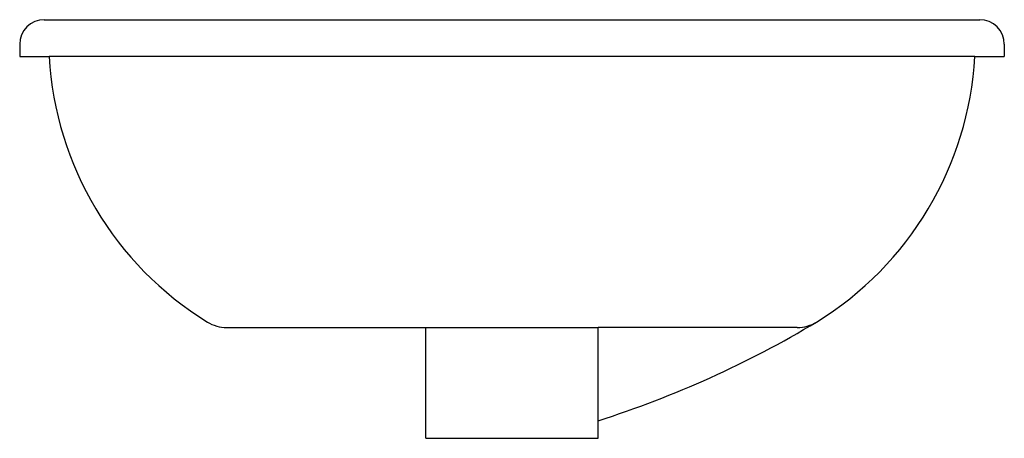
# Model space of a CAD drawing. Header units: millimetres. Extents: x -0.4 to 0.4, y -0.31 to 0.03.
import ezdxf

# ---------------------------------------------------------------- set-up
doc = ezdxf.new("R2010")
doc.units = ezdxf.units.MM
doc.layers.add('BLOCKS', color=3, linetype='Continuous')

msp = doc.modelspace()

# ---------------------------------------------------------------- linework, layer by layer
at = {"layer": 'BLOCKS'}
for p, q in [((-0.38, 0.03), (-0.37488, 0.03)), ((-0.37488, 0.03), (0.37488, 0.03)), ((0.37488, 0.03), (0.38, 0.03)), ((-0.4, 0.01), (-0.4, 0)), ((0.4, 0.01), (0.4, 0)), ((-0.4, 0), (-0.376, 0)), ((0.376, 0), (0.4, 0)), ((0.376, 0), (-0.376, 0)), ((-0.23179, -0.22), (-0.07, -0.22)), ((-0.07, -0.22), (0.07, -0.22)), ((-0.07, -0.31), (-0.07, -0.22)), ((0.23179, -0.22), (0.07, -0.22)), ((0.07, -0.31), (0.07, -0.22)), ((-0.07, -0.31), (0.07, -0.31))]:
    msp.add_line(p, q, dxfattribs=at)
for centre, radius, start, end in [((-0.38, 0.01), 0.02, 90, 180), ((0.38, 0.01), 0.02, 0, 90), ((-0.10579, 0.015), 0.27062, 183.17741, 238.42538), ((0.10579, 0.015), 0.27062, 301.57462, 356.82259), ((0.10579, 0.015), 0.27062, 301.57462, 356.82259), ((-0.23179, -0.19), 0.03, 238.42538, 270), ((-0.18661, 0.50921), 0.84483, 287.68254, 300.91984), ((0.23179, -0.19), 0.03, 270, 301.57462)]:
    msp.add_arc(centre, radius, start, end, dxfattribs=at)

doc.saveas('drawing.dxf')
